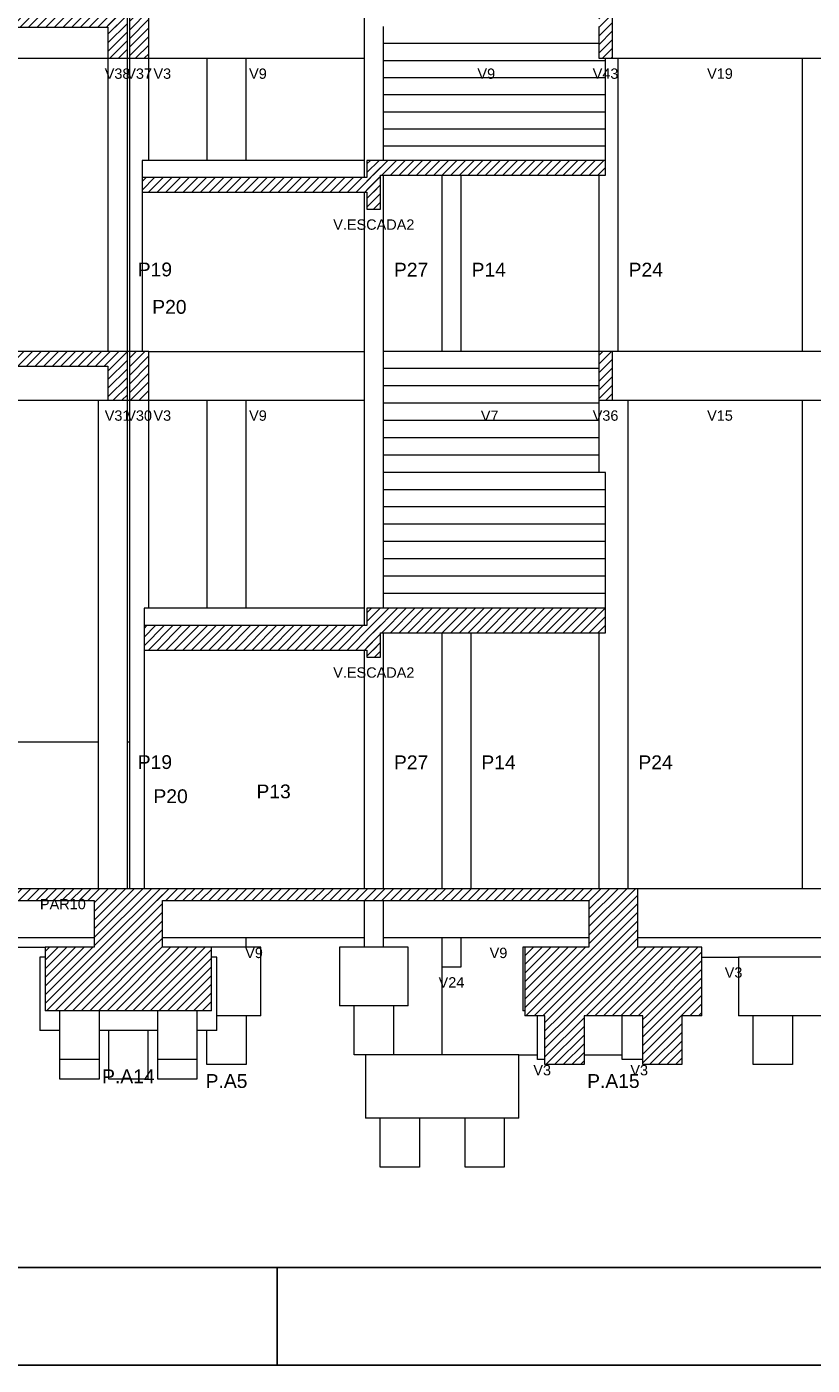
# Model space of a CAD drawing. Header units: millimetres. Extents: x 10 to 1250, y -62 to 528.
# Tile 199 of 256: x 103 to 111, y 330 to 344. Entities that reach past the tile are written whole.
import ezdxf

# ---------------------------------------------------------------- set-up
doc = ezdxf.new("R2010")
doc.units = ezdxf.units.MM
doc.header["$LTSCALE"] = 0.05
for name, color, linetype, lineweight in [('FO-Cotas', 5, 'Continuous', 5), ('FO-Níveis', 9, 'Continuous', 5), ('FO-Pilares pré-moldados', 3, 'Continuous', 20), ('FO-Seção das fundações', 9, 'Continuous', 5), ('FO-Títulos', 7, 'Continuous', 5)]:
    doc.layers.add(name, color=color, linetype=linetype, lineweight=lineweight)
doc.layers.add('FOLHA_PADRÃO', color=7, linetype='Continuous')
doc.styles.add('Arial', font='arial.ttf')
pattern_1 = [(45, (-96.81562, -34.92108), (-0.08838835, 0.08838835), [])]

# ---------------------------------------------------------------- blocks, each defined once
blk = doc.blocks.new('AAA')
at = {"layer": 'FO-Níveis', "linetype": 'Continuous'}
h = blk.add_hatch(dxfattribs=at)
h.set_pattern_fill('ANSI31', color=256, style=0)
h.set_pattern_definition(pattern_1)
h.paths.add_polyline_path([(-52.8839, 25.2221), (-39.9438, 25.2221), (-39.9438, 25.5821), (-52.8839, 25.5821), (-52.8839, 25.2221)])
h = blk.add_hatch(dxfattribs=at)
h.set_pattern_fill('ANSI31', color=256, style=0)
h.set_pattern_definition(pattern_1)
h.paths.add_polyline_path([(-40.3439, 24.5821), (-39.9439, 24.5821), (-39.9439, 25.5821), (-40.3439, 25.5821), (-40.3439, 24.5821)])
h = blk.add_hatch(dxfattribs=at)
h.set_pattern_fill('ANSI31', color=256, style=0)
h.set_pattern_definition(pattern_1)
h.paths.add_polyline_path([(-39.9039, 24.5821), (-39.5039, 24.5821), (-39.5039, 25.5821), (-39.9039, 25.5821), (-39.9039, 24.5821)])
h = blk.add_hatch(dxfattribs=at)
h.set_pattern_fill('ANSI31', color=256, style=0)
h.set_pattern_definition(pattern_1)
h.paths.add_polyline_path([(-30.3039, 24.5821), (-30.0239, 24.5821), (-30.0239, 25.5821), (-30.3039, 25.5821), (-30.3039, 24.5821)])
h = blk.add_hatch(dxfattribs=at)
h.set_pattern_fill('ANSI31', color=256, style=0)
h.set_pattern_definition(pattern_1)
h.paths.add_polyline_path([(-35.0439, 22.1921), (-30.1639, 22.1921), (-30.1639, 22.4921), (-35.0439, 22.4921), (-35.0439, 22.1921)])
h = blk.add_hatch(dxfattribs=at)
h.set_pattern_fill('ANSI31', color=256, style=0)
h.set_pattern_definition(pattern_1)
h.paths.add_polyline_path([(-35.0439, 21.4921), (-34.7639, 21.4921), (-34.7639, 22.4921), (-35.0439, 22.4921), (-35.0439, 21.4921)])
h = blk.add_hatch(dxfattribs=at)
h.set_pattern_fill('ANSI31', color=256, style=0)
h.set_pattern_definition(pattern_1)
h.paths.add_polyline_path([(-39.6439, 21.8421), (-34.7639, 21.8421), (-34.7639, 22.1421), (-39.6439, 22.1421), (-39.6439, 21.8421)])
h = blk.add_hatch(dxfattribs=at)
h.set_pattern_fill('ANSI31', color=256, style=0)
h.set_pattern_definition(pattern_1)
h.paths.add_polyline_path([(-52.8839, 18.2821), (-39.9439, 18.2821), (-39.9439, 18.5821), (-52.8839, 18.5821), (-52.8839, 18.2821)])
h = blk.add_hatch(dxfattribs=at)
h.set_pattern_fill('ANSI31', color=256, style=0)
h.set_pattern_definition(pattern_1)
h.paths.add_polyline_path([(-40.3439, 17.5821), (-39.9439, 17.5821), (-39.9439, 18.5821), (-40.3439, 18.5821), (-40.3439, 17.5821)])
h = blk.add_hatch(dxfattribs=at)
h.set_pattern_fill('ANSI31', color=256, style=0)
h.set_pattern_definition(pattern_1)
h.paths.add_polyline_path([(-39.9039, 17.5821), (-39.5039, 17.5821), (-39.5039, 18.5821), (-39.9039, 18.5821), (-39.9039, 17.5821)])
h = blk.add_hatch(dxfattribs=at)
h.set_pattern_fill('ANSI31', color=256, style=0)
h.set_pattern_definition(pattern_1)
h.paths.add_polyline_path([(-30.3039, 17.5821), (-30.0239, 17.5821), (-30.0239, 18.5821), (-30.3039, 18.5821), (-30.3039, 17.5821)])
h = blk.add_hatch(dxfattribs=at)
h.set_pattern_fill('ANSI31', color=256, style=0)
h.set_pattern_definition(pattern_1)
h.paths.add_polyline_path([(-35.0439, 12.8221), (-30.1639, 12.8221), (-30.1639, 13.3221), (-35.0439, 13.3221), (-35.0439, 12.8221)])
h = blk.add_hatch(dxfattribs=at)
h.set_pattern_fill('ANSI31', color=256, style=0)
h.set_pattern_definition(pattern_1)
h.paths.add_polyline_path([(-35.0439, 12.3221), (-34.7639, 12.3221), (-34.7639, 13.3221), (-35.0439, 13.3221), (-35.0439, 12.3221)])
h = blk.add_hatch(dxfattribs=at)
h.set_pattern_fill('ANSI31', color=256, style=0)
h.set_pattern_definition(pattern_1)
h.paths.add_polyline_path([(-39.6039, 12.4681), (-34.7639, 12.4681), (-34.7639, 12.9681), (-39.6039, 12.9681), (-39.6039, 12.4681)])
h = blk.add_hatch(dxfattribs=at)
h.set_pattern_fill('ANSI31', color=256, style=0)
h.set_pattern_definition(pattern_1)
h.paths.add_polyline_path([(-53.2839, 7.3421), (-39.2239, 7.3421), (-39.2239, 7.5821), (-53.2839, 7.5821), (-53.2839, 7.3421)])
h = blk.add_hatch(dxfattribs=at)
h.set_pattern_fill('ANSI31', color=256, style=0)
h.set_pattern_definition(pattern_1)
h.paths.add_polyline_path([(-40.6239, 7.3421), (-29.5039, 7.3421), (-29.5039, 7.5821), (-40.6239, 7.5821), (-40.6239, 7.3421)])
h = blk.add_hatch(dxfattribs=at)
h.set_pattern_fill('ANSI31', color=256, style=0)
h.set_pattern_definition(pattern_1)
h.paths.add_polyline_path([(-40.6239, 6.3821), (-39.2239, 6.3821), (-39.2239, 7.5821), (-40.6239, 7.5821), (-40.6239, 6.3821)])
h = blk.add_hatch(dxfattribs=at)
h.set_pattern_fill('ANSI31', color=256, style=0)
h.set_pattern_definition(pattern_1)
h.paths.add_polyline_path([(-30.5039, 6.3821), (-29.5039, 6.3821), (-29.5039, 7.5821), (-30.5039, 7.5821), (-30.5039, 6.3821)])
h = blk.add_hatch(dxfattribs=at)
h.set_pattern_fill('ANSI31', color=256, style=0)
h.set_pattern_definition(pattern_1)
h.paths.add_polyline_path([(-41.6239, 5.0821), (-38.2239, 5.0821), (-38.2239, 6.3821), (-41.6239, 6.3821), (-41.6239, 5.0821)])
h = blk.add_hatch(dxfattribs=at)
h.set_pattern_fill('ANSI31', color=256, style=0)
h.set_pattern_definition(pattern_1)
h.paths.add_polyline_path([(-31.8122, 4.9821), (-28.1956, 4.9821), (-28.1956, 6.3821), (-31.8122, 6.3821), (-31.8122, 4.9821)])
h = blk.add_hatch(dxfattribs=at)
h.set_pattern_fill('ANSI31', color=256, style=0)
h.set_pattern_definition(pattern_1)
h.paths.add_polyline_path([(-31.4039, 4.9821), (-30.6039, 4.9821), (-30.6039, 3.9821), (-31.4039, 3.9821), (-31.4039, 4.9821)])
h = blk.add_hatch(dxfattribs=at)
h.set_pattern_fill('ANSI31', color=256, style=0)
h.set_pattern_definition(pattern_1)
h.paths.add_polyline_path([(-29.4039, 4.9821), (-28.6039, 4.9821), (-28.6039, 3.9821), (-29.4039, 3.9821), (-29.4039, 4.9821)])
at = {"layer": 'FO-Cotas'}
for p, q in [((-35.1039, 25.5821), (-35.1039, 24.5821)), ((-34.7039, 24.8821), (-34.7039, 25.2321)), ((-33.5159, 24.8821), (-34.7039, 24.8821)), ((-34.7039, 24.5821), (-34.7039, 24.8821)), ((-33.2359, 24.8821), (-33.5159, 24.8821)), ((-33.1444, 24.8821), (-33.2359, 24.8821)), ((-33.1159, 24.8821), (-33.1444, 24.8821)), ((-30.3039, 24.8821), (-33.1159, 24.8821)), ((-44.4884, 24.5821), (-40.3439, 24.5821)), ((-40.3439, 24.5821), (-40.3439, 22.4921)), ((-39.9439, 24.5821), (-39.9039, 24.5821)), ((-39.9439, 22.4921), (-39.9439, 24.5821)), ((-39.9039, 24.5821), (-39.9039, 22.4921)), ((-39.5039, 22.4921), (-39.5039, 24.5821)), ((-39.5039, 24.5821), (-38.3159, 24.5821)), ((-38.3159, 24.5821), (-38.3159, 22.4921)), ((-38.3159, 24.5821), (-37.9444, 24.5821)), ((-37.9444, 24.5821), (-37.9159, 24.5821)), ((-37.9159, 24.5821), (-37.8875, 24.5821)), ((-37.8875, 24.5821), (-37.7959, 24.5821)), ((-37.7959, 24.5821), (-37.5159, 24.5821)), ((-37.5159, 22.4921), (-37.5159, 24.5821)), ((-37.5159, 24.5821), (-37.4759, 24.5821)), ((-37.4759, 24.5821), (-37.3359, 24.5821)), ((-37.3359, 24.5821), (-37.1959, 24.5821)), ((-37.1959, 24.5821), (-35.1039, 24.5821)), ((-35.1039, 24.5821), (-35.1039, 22.4921)), ((-34.7039, 24.5321), (-34.7039, 24.5821)), ((-33.5159, 24.5321), (-34.7039, 24.5321)), ((-34.7039, 24.1821), (-34.7039, 24.5321)), ((-33.1159, 24.5321), (-33.5159, 24.5321)), ((-30.3039, 24.5321), (-33.1159, 24.5321)), ((-30.1639, 24.5321), (-30.3039, 24.5321)), ((-30.1639, 24.5321), (-30.1639, 24.5821)), ((-30.1639, 24.1821), (-30.1639, 24.5321)), ((-30.0239, 24.5821), (-29.9039, 24.5821)), ((-29.9039, 22.4921), (-29.9039, 24.5821)), ((-29.9039, 24.5821), (-29.1359, 24.5821)), ((-29.1359, 24.5821), (-29.0244, 24.5821)), ((-29.0244, 24.5821), (-28.9959, 24.5821)), ((-28.9959, 24.5821), (-28.9675, 24.5821)), ((-28.9675, 24.5821), (-28.8559, 24.5821)), ((-28.8559, 24.5821), (-26.1439, 24.5821)), ((-26.1439, 24.5821), (-26.1439, 22.4921)), ((-26.1439, 24.5821), (-25.6239, 24.5821)), ((-33.5159, 24.1821), (-34.7039, 24.1821)), ((-34.7039, 23.8321), (-34.7039, 24.1821)), ((-33.1159, 24.1821), (-33.5159, 24.1821)), ((-30.3039, 24.1821), (-33.1159, 24.1821)), ((-30.1639, 24.1821), (-30.3039, 24.1821)), ((-30.1639, 23.8321), (-30.1639, 24.1821)), ((-33.5159, 23.8321), (-34.7039, 23.8321)), ((-34.7039, 23.4821), (-34.7039, 23.8321)), ((-33.1159, 23.8321), (-33.5159, 23.8321)), ((-30.3039, 23.8321), (-33.1159, 23.8321)), ((-30.1639, 23.8321), (-30.3039, 23.8321)), ((-30.1639, 23.4821), (-30.1639, 23.8321)), ((-33.5159, 23.4821), (-34.7039, 23.4821)), ((-34.7039, 23.1321), (-34.7039, 23.4821)), ((-33.1159, 23.4821), (-33.5159, 23.4821)), ((-30.3039, 23.4821), (-33.1159, 23.4821)), ((-30.1639, 23.4821), (-30.3039, 23.4821)), ((-30.1639, 23.1321), (-30.1639, 23.4821)), ((-33.5159, 23.1321), (-34.7039, 23.1321)), ((-34.7039, 22.7821), (-34.7039, 23.1321)), ((-33.1159, 23.1321), (-33.5159, 23.1321)), ((-30.3039, 23.1321), (-33.1159, 23.1321)), ((-30.1639, 23.1321), (-30.3039, 23.1321)), ((-30.1639, 22.7821), (-30.1639, 23.1321)), ((-33.5159, 22.7821), (-34.7039, 22.7821)), ((-34.7039, 22.4921), (-34.7039, 22.7821)), ((-33.1159, 22.7821), (-33.5159, 22.7821)), ((-30.3039, 22.7821), (-33.1159, 22.7821)), ((-30.1639, 22.7821), (-30.3039, 22.7821)), ((-30.1639, 22.4921), (-30.1639, 22.7821)), ((-40.3439, 22.4921), (-40.3439, 18.5821)), ((-39.9439, 18.5821), (-39.9439, 22.4921)), ((-39.9039, 22.4921), (-39.9039, 18.5821)), ((-39.6439, 22.4921), (-39.6439, 22.1421)), ((-39.5039, 22.4921), (-39.6439, 22.4921)), ((-38.3159, 22.4921), (-39.5039, 22.4921)), ((-37.9159, 22.4921), (-38.3159, 22.4921)), ((-37.5159, 22.4921), (-37.9159, 22.4921)), ((-35.1039, 22.4921), (-37.5159, 22.4921)), ((-35.1039, 22.4921), (-35.1039, 22.1421)), ((-29.9039, 18.5821), (-29.9039, 22.4921)), ((-26.1439, 22.4921), (-26.1439, 18.5821)), ((-34.7039, 18.5821), (-34.7039, 22.1921)), ((-33.5159, 22.1921), (-33.5159, 18.5821)), ((-33.1159, 18.5821), (-33.1159, 22.1921)), ((-30.3039, 22.1921), (-30.3039, 18.5821)), ((-39.6439, 21.8421), (-39.6439, 18.5821)), ((-35.1039, 21.8421), (-35.1039, 18.5821)), ((-39.9039, 18.5821), (-39.9439, 18.5821)), ((-39.5039, 18.5821), (-38.3159, 18.5821)), ((-38.3159, 18.5821), (-37.9444, 18.5821)), ((-37.9444, 18.5821), (-37.9159, 18.5821)), ((-37.9159, 18.5821), (-37.8875, 18.5821)), ((-37.8875, 18.5821), (-37.7959, 18.5821)), ((-37.7959, 18.5821), (-37.5159, 18.5821)), ((-37.5159, 18.5821), (-37.4359, 18.5821)), ((-37.4359, 18.5821), (-37.2959, 18.5821)), ((-37.2959, 18.5821), (-37.1559, 18.5821)), ((-37.1559, 18.5821), (-35.1039, 18.5821)), ((-35.1039, 18.5821), (-35.1039, 17.7421)), ((-33.5159, 18.5821), (-34.7039, 18.5821)), ((-34.7039, 18.2281), (-34.7039, 18.5821)), ((-33.2359, 18.5821), (-33.5159, 18.5821)), ((-33.1444, 18.5821), (-33.2359, 18.5821)), ((-33.1159, 18.5821), (-33.1444, 18.5821)), ((-32.9159, 18.5821), (-33.1159, 18.5821)), ((-30.3039, 18.5821), (-32.9159, 18.5821)), ((-29.9039, 18.5821), (-30.0239, 18.5821)), ((-29.7039, 18.5821), (-29.9039, 18.5821)), ((-29.1359, 18.5821), (-29.7039, 18.5821)), ((-29.0244, 18.5821), (-29.1359, 18.5821)), ((-28.9959, 18.5821), (-29.0244, 18.5821)), ((-28.9675, 18.5821), (-28.9959, 18.5821)), ((-28.8559, 18.5821), (-28.9675, 18.5821)), ((-26.1439, 18.5821), (-28.8559, 18.5821)), ((-25.6239, 18.5821), (-26.1439, 18.5821)), ((-33.5159, 18.2281), (-34.7039, 18.2281)), ((-34.7039, 17.8741), (-34.7039, 18.2281)), ((-33.2359, 18.2281), (-33.5159, 18.2281)), ((-33.1444, 18.2281), (-33.2359, 18.2281)), ((-33.1159, 18.2281), (-33.1444, 18.2281)), ((-32.9159, 18.2281), (-33.1159, 18.2281)), ((-30.3039, 18.2281), (-32.9159, 18.2281)), ((-33.5159, 17.8741), (-34.7039, 17.8741)), ((-34.7039, 17.7421), (-34.7039, 17.8741)), ((-33.2359, 17.8741), (-33.5159, 17.8741)), ((-33.1444, 17.8741), (-33.2359, 17.8741)), ((-33.1159, 17.8741), (-33.1444, 17.8741)), ((-32.9159, 17.8741), (-33.1159, 17.8741)), ((-30.3039, 17.8741), (-32.9159, 17.8741)), ((-44.4884, 17.5821), (-40.5439, 17.5821)), ((-40.5439, 17.5821), (-40.5439, 16.8021)), ((-40.5439, 17.5821), (-40.3439, 17.5821)), ((-39.9439, 17.5821), (-39.9039, 17.5821)), ((-39.9439, 16.8021), (-39.9439, 17.5821)), ((-39.9039, 17.5821), (-39.9039, 16.8021)), ((-39.5039, 16.8021), (-39.5039, 17.5821)), ((-39.5039, 17.5821), (-38.3159, 17.5821)), ((-38.3159, 17.5821), (-38.3159, 16.8021)), ((-38.3159, 17.5821), (-37.9444, 17.5821)), ((-37.9444, 17.5821), (-37.9159, 17.5821)), ((-37.9159, 17.5821), (-37.8875, 17.5821)), ((-37.8875, 17.5821), (-37.7959, 17.5821)), ((-37.7959, 17.5821), (-37.5159, 17.5821)), ((-37.5159, 16.8021), (-37.5159, 17.5821)), ((-37.5159, 17.5821), (-37.4359, 17.5821)), ((-37.4359, 17.5821), (-37.2959, 17.5821)), ((-37.2959, 17.5821), (-37.1559, 17.5821)), ((-37.1559, 17.5821), (-35.1039, 17.5821)), ((-35.1039, 17.7421), (-35.1039, 17.5821)), ((-35.1039, 17.5821), (-35.1039, 16.8021)), ((-34.7039, 17.5821), (-34.7039, 17.7421)), ((-34.7039, 17.5201), (-34.7039, 17.5821)), ((-30.3039, 17.5821), (-30.3039, 17.5201)), ((-30.0239, 17.5821), (-29.7039, 17.5821)), ((-29.7039, 16.8021), (-29.7039, 17.5821)), ((-29.7039, 17.5821), (-29.1359, 17.5821)), ((-29.1359, 17.5821), (-29.0244, 17.5821)), ((-29.0244, 17.5821), (-28.9959, 17.5821)), ((-28.9959, 17.5821), (-28.9675, 17.5821)), ((-28.9675, 17.5821), (-28.8559, 17.5821)), ((-28.8559, 17.5821), (-26.1439, 17.5821)), ((-26.1439, 17.5821), (-26.1439, 16.8021)), ((-26.1439, 17.5821), (-25.6239, 17.5821)), ((-33.5159, 17.5201), (-34.7039, 17.5201)), ((-34.7039, 17.1661), (-34.7039, 17.5201)), ((-33.1159, 17.5201), (-33.5159, 17.5201)), ((-32.9159, 17.5201), (-33.1159, 17.5201)), ((-30.3039, 17.5201), (-32.9159, 17.5201)), ((-30.3039, 17.5201), (-30.3039, 17.1661)), ((-33.5159, 17.1661), (-34.7039, 17.1661)), ((-34.7039, 16.8121), (-34.7039, 17.1661)), ((-33.1159, 17.1661), (-33.5159, 17.1661)), ((-32.9159, 17.1661), (-33.1159, 17.1661)), ((-30.3039, 17.1661), (-32.9159, 17.1661)), ((-30.3039, 17.1661), (-30.3039, 16.8121)), ((-40.5439, 16.8021), (-40.5439, 15.8821)), ((-39.9439, 15.8821), (-39.9439, 16.8021)), ((-39.9039, 16.8021), (-39.9039, 15.8821)), ((-39.5039, 15.8821), (-39.5039, 16.8021)), ((-38.3159, 16.8021), (-38.3159, 15.8821)), ((-37.5159, 15.8821), (-37.5159, 16.8021)), ((-35.1039, 16.8021), (-35.1039, 15.8821)), ((-33.5159, 16.8121), (-34.7039, 16.8121)), ((-34.7039, 16.8021), (-34.7039, 16.8121)), ((-34.7039, 16.4581), (-34.7039, 16.8021)), ((-33.1159, 16.8121), (-33.5159, 16.8121)), ((-32.9159, 16.8121), (-33.1159, 16.8121)), ((-30.3039, 16.8121), (-32.9159, 16.8121)), ((-30.3039, 16.8121), (-30.3039, 16.8021)), ((-30.3039, 16.8021), (-30.3039, 16.4581)), ((-29.7039, 15.8821), (-29.7039, 16.8021)), ((-26.1439, 16.8021), (-26.1439, 15.8821)), ((-33.5159, 16.4581), (-34.7039, 16.4581)), ((-34.7039, 16.1041), (-34.7039, 16.4581)), ((-33.1159, 16.4581), (-33.5159, 16.4581)), ((-32.9159, 16.4581), (-33.1159, 16.4581)), ((-30.3039, 16.4581), (-32.9159, 16.4581)), ((-30.3039, 16.4581), (-30.3039, 16.1041)), ((-33.5159, 16.1041), (-34.7039, 16.1041)), ((-34.7039, 15.8821), (-34.7039, 16.1041)), ((-33.1159, 16.1041), (-33.5159, 16.1041)), ((-32.9159, 16.1041), (-33.1159, 16.1041)), ((-30.3039, 16.1041), (-32.9159, 16.1041)), ((-30.1639, 16.1041), (-30.3039, 16.1041)), ((-30.1639, 15.8821), (-30.1639, 16.1041)), ((-40.5439, 15.8821), (-40.5439, 13.3221)), ((-39.9439, 13.3221), (-39.9439, 15.8821)), ((-39.9039, 15.8821), (-39.9039, 13.3221)), ((-39.5039, 13.3221), (-39.5039, 15.8821)), ((-38.3159, 15.8821), (-38.3159, 13.3221)), ((-37.5159, 13.3221), (-37.5159, 15.8821)), ((-35.1039, 15.8821), (-35.1039, 13.3221)), ((-34.7039, 15.7501), (-34.7039, 15.8821)), ((-33.5159, 15.7501), (-34.7039, 15.7501)), ((-34.7039, 15.3961), (-34.7039, 15.7501)), ((-33.1159, 15.7501), (-33.5159, 15.7501)), ((-32.9159, 15.7501), (-33.1159, 15.7501)), ((-30.3039, 15.7501), (-32.9159, 15.7501)), ((-30.1639, 15.7501), (-30.3039, 15.7501)), ((-30.1639, 15.7501), (-30.1639, 15.8821)), ((-30.1639, 15.3961), (-30.1639, 15.7501)), ((-29.7039, 13.3221), (-29.7039, 15.8821)), ((-26.1439, 15.8821), (-26.1439, 13.3221)), ((-33.5159, 15.3961), (-34.7039, 15.3961)), ((-34.7039, 15.0421), (-34.7039, 15.3961)), ((-33.1159, 15.3961), (-33.5159, 15.3961)), ((-32.9159, 15.3961), (-33.1159, 15.3961)), ((-30.3039, 15.3961), (-32.9159, 15.3961)), ((-30.1639, 15.3961), (-30.3039, 15.3961)), ((-30.1639, 15.0421), (-30.1639, 15.3961)), ((-33.5159, 15.0421), (-34.7039, 15.0421)), ((-34.7039, 14.6881), (-34.7039, 15.0421)), ((-33.1159, 15.0421), (-33.5159, 15.0421)), ((-32.9159, 15.0421), (-33.1159, 15.0421)), ((-30.3039, 15.0421), (-32.9159, 15.0421)), ((-30.1639, 15.0421), (-30.3039, 15.0421)), ((-30.1639, 14.6881), (-30.1639, 15.0421)), ((-33.5159, 14.6881), (-34.7039, 14.6881)), ((-34.7039, 14.3341), (-34.7039, 14.6881)), ((-33.1159, 14.6881), (-33.5159, 14.6881)), ((-32.9159, 14.6881), (-33.1159, 14.6881)), ((-30.3039, 14.6881), (-32.9159, 14.6881)), ((-30.1639, 14.6881), (-30.3039, 14.6881)), ((-30.1639, 14.3341), (-30.1639, 14.6881)), ((-33.5159, 14.3341), (-34.7039, 14.3341)), ((-34.7039, 13.9801), (-34.7039, 14.3341)), ((-33.1159, 14.3341), (-33.5159, 14.3341)), ((-32.9159, 14.3341), (-33.1159, 14.3341)), ((-30.3039, 14.3341), (-32.9159, 14.3341)), ((-30.1639, 14.3341), (-30.3039, 14.3341)), ((-30.1639, 13.9801), (-30.1639, 14.3341)), ((-33.5159, 13.9801), (-34.7039, 13.9801)), ((-34.7039, 13.6261), (-34.7039, 13.9801)), ((-33.1159, 13.9801), (-33.5159, 13.9801)), ((-32.9159, 13.9801), (-33.1159, 13.9801)), ((-30.3039, 13.9801), (-32.9159, 13.9801)), ((-30.1639, 13.9801), (-30.3039, 13.9801)), ((-30.1639, 13.6261), (-30.1639, 13.9801)), ((-33.5159, 13.6261), (-34.7039, 13.6261)), ((-34.7039, 13.3221), (-34.7039, 13.6261)), ((-33.1159, 13.6261), (-33.5159, 13.6261)), ((-32.9159, 13.6261), (-33.1159, 13.6261)), ((-30.3039, 13.6261), (-32.9159, 13.6261)), ((-30.1639, 13.6261), (-30.3039, 13.6261)), ((-30.1639, 13.3221), (-30.1639, 13.6261)), ((-40.5439, 13.3221), (-40.5439, 10.5821)), ((-39.9439, 10.5821), (-39.9439, 13.3221)), ((-39.9039, 13.3221), (-39.9039, 10.5821)), ((-39.6039, 13.3221), (-39.6039, 12.9681)), ((-39.5039, 13.3221), (-39.6039, 13.3221)), ((-38.3159, 13.3221), (-39.5039, 13.3221)), ((-37.9159, 13.3221), (-38.3159, 13.3221)), ((-37.5159, 13.3221), (-37.9159, 13.3221)), ((-35.1039, 13.3221), (-37.5159, 13.3221)), ((-35.1039, 13.3221), (-35.1039, 12.9681)), ((-29.7039, 7.5821), (-29.7039, 13.3221)), ((-26.1439, 13.3221), (-26.1439, 7.5821)), ((-34.7039, 7.5821), (-34.7039, 12.8221)), ((-33.5159, 12.8221), (-33.5159, 7.5821)), ((-32.9159, 7.5821), (-32.9159, 12.8221)), ((-30.3039, 12.8221), (-30.3039, 7.5821)), ((-39.6039, 12.4681), (-39.6039, 10.5821)), ((-35.1039, 12.4681), (-35.1039, 7.5821)), ((-40.5439, 10.5821), (-44.4884, 10.5821)), ((-40.5439, 10.5821), (-40.5439, 9.5821)), ((-39.9439, 9.5821), (-39.9439, 10.5821)), ((-39.9039, 10.5821), (-39.9439, 10.5821)), ((-39.9039, 10.5821), (-39.9039, 9.5821)), ((-39.6039, 10.5821), (-39.6039, 9.5821)), ((-40.5439, 9.5821), (-40.5439, 7.5821)), ((-39.9439, 7.5821), (-39.9439, 9.5821)), ((-39.9039, 9.5821), (-39.9039, 7.5821)), ((-39.6039, 9.5821), (-39.6039, 7.5821)), ((-29.1479, 7.5821), (-29.5039, 7.5821)), ((-28.9888, 7.5821), (-29.1479, 7.5821)), ((-28.988, 7.5821), (-28.9888, 7.5821)), ((-28.9479, 7.5821), (-28.988, 7.5821)), ((-28.9078, 7.5821), (-28.9479, 7.5821)), ((-28.7479, 7.5821), (-28.9078, 7.5821)), ((-26.1439, 7.5821), (-28.7479, 7.5821)), ((-25.3439, 7.5821), (-26.1439, 7.5821)), ((-35.1039, 7.3421), (-35.1039, 6.5821)), ((-34.7039, 6.5821), (-34.7039, 7.3421)), ((-44.2859, 6.5821), (-40.6239, 6.5821)), ((-39.2239, 6.5821), (-38.3159, 6.5821)), ((-38.3159, 6.5821), (-37.9566, 6.5821)), ((-37.9566, 6.5821), (-37.9159, 6.5821)), ((-37.9159, 6.5821), (-37.8752, 6.5821)), ((-37.8752, 6.5821), (-37.5159, 6.5821)), ((-37.5159, 6.3821), (-37.5159, 6.5821)), ((-37.5159, 6.5821), (-37.4759, 6.5821)), ((-37.4759, 6.5821), (-37.3171, 6.5821)), ((-37.3171, 6.5821), (-37.2759, 6.5821)), ((-37.2759, 6.5821), (-37.0759, 6.5821)), ((-37.0759, 6.5821), (-35.1039, 6.5821)), ((-35.1039, 6.5821), (-35.1039, 6.3821)), ((-34.7039, 6.5821), (-33.5571, 6.5821)), ((-34.7039, 6.3821), (-34.7039, 6.5821)), ((-33.5571, 6.5821), (-33.5159, 6.5821)), ((-33.5159, 6.5821), (-33.5159, 5.9821)), ((-33.5159, 6.5821), (-33.4747, 6.5821)), ((-33.4747, 6.5821), (-33.3159, 6.5821)), ((-33.3159, 6.5821), (-33.156, 6.5821)), ((-33.156, 6.5821), (-33.1159, 6.5821)), ((-33.1159, 5.9821), (-33.1159, 6.5821)), ((-33.1159, 6.5821), (-32.9159, 6.5821)), ((-32.9159, 6.5821), (-30.5039, 6.5821)), ((-29.5039, 6.5821), (-29.1479, 6.5821)), ((-29.1479, 6.5821), (-28.9888, 6.5821)), ((-28.9888, 6.5821), (-28.988, 6.5821)), ((-28.988, 6.5821), (-28.9479, 6.5821)), ((-28.9479, 6.5821), (-28.9078, 6.5821)), ((-28.9078, 6.5821), (-28.7479, 6.5821)), ((-28.7479, 6.5821), (-26.1439, 6.5821)), ((-26.1439, 6.5821), (-25.3439, 6.5821)), ((-43.0776, 6.3821), (-41.6239, 6.3821)), ((-37.9159, 6.3821), (-38.2239, 6.3821)), ((-37.5159, 6.3821), (-37.9159, 6.3821)), ((-37.2159, 6.3821), (-37.5159, 6.3821)), ((-37.2159, 4.9821), (-37.2159, 6.3821)), ((-35.6039, 6.3821), (-35.6039, 5.1821)), ((-35.1039, 6.3821), (-35.6039, 6.3821)), ((-34.7039, 6.3821), (-35.1039, 6.3821)), ((-34.2039, 6.3821), (-34.7039, 6.3821)), ((-34.2039, 5.1821), (-34.2039, 6.3821)), ((-31.8586, 6.3821), (-31.8586, 5.0821)), ((-31.8122, 6.3821), (-31.8586, 6.3821)), ((-41.7322, 6.1821), (-41.7322, 4.6821)), ((-41.6239, 6.1821), (-41.7322, 6.1821)), ((-38.1156, 6.1821), (-38.2239, 6.1821)), ((-38.1156, 4.9821), (-38.1156, 6.1821)), ((-28.1956, 6.1821), (-27.4439, 6.1821)), ((-27.4439, 6.1821), (-27.4439, 4.9821)), ((-26.1439, 6.1821), (-27.4439, 6.1821)), ((-25.3439, 6.1821), (-26.1439, 6.1821)), ((-33.5159, 5.9821), (-33.5159, 4.1821)), ((-33.5159, 5.9821), (-33.156, 5.9821)), ((-33.156, 5.9821), (-33.1159, 5.9821)), ((-41.3239, 4.6821), (-41.3239, 5.0821)), ((-40.5239, 5.0821), (-40.5239, 4.6821)), ((-39.3239, 4.6821), (-39.3239, 5.0821)), ((-38.5239, 5.0821), (-38.5239, 4.9821)), ((-38.5239, 4.9821), (-38.5239, 4.6821)), ((-37.5159, 4.9821), (-38.1156, 4.9821)), ((-38.1156, 4.6821), (-38.1156, 4.9821)), ((-37.5159, 4.9821), (-37.5159, 3.9821)), ((-37.2159, 4.9821), (-37.5159, 4.9821)), ((-35.3039, 5.1821), (-35.6039, 5.1821)), ((-35.3039, 4.1821), (-35.3039, 5.1821)), ((-34.5039, 5.1821), (-35.3039, 5.1821)), ((-34.5039, 5.1821), (-34.5039, 4.1821)), ((-34.2039, 5.1821), (-34.5039, 5.1821)), ((-31.8122, 5.0821), (-31.8586, 5.0821)), ((-31.5586, 4.1821), (-31.5586, 4.9821)), ((-29.8266, 4.1821), (-29.8266, 4.9821)), ((-27.1439, 4.9821), (-27.4439, 4.9821)), ((-27.1439, 3.9821), (-27.1439, 4.9821)), ((-26.3439, 4.9821), (-27.1439, 4.9821)), ((-26.3439, 4.9821), (-26.3439, 3.9821)), ((-25.1439, 4.9821), (-26.3439, 4.9821)), ((-41.3239, 4.6821), (-41.7322, 4.6821)), ((-41.3239, 4.0821), (-41.3239, 4.6821)), ((-40.3239, 4.6821), (-40.5239, 4.6821)), ((-40.5239, 4.6821), (-40.5239, 4.0821)), ((-40.3239, 3.6821), (-40.3239, 4.6821)), ((-39.5239, 4.6821), (-40.3239, 4.6821)), ((-39.5239, 4.6821), (-39.5239, 3.6821)), ((-39.3239, 4.6821), (-39.5239, 4.6821)), ((-39.3239, 4.0821), (-39.3239, 4.6821)), ((-38.3159, 4.6821), (-38.5239, 4.6821)), ((-38.5239, 4.6821), (-38.5239, 4.0821)), ((-38.3159, 3.9821), (-38.3159, 4.6821)), ((-38.1156, 4.6821), (-38.3159, 4.6821)), ((-35.0706, 4.1821), (-35.3039, 4.1821)), ((-35.0706, 4.1821), (-35.0706, 2.8821)), ((-34.5039, 4.1821), (-35.0706, 4.1821)), ((-33.5159, 4.1821), (-34.5039, 4.1821)), ((-33.156, 4.1821), (-33.5159, 4.1821)), ((-33.1159, 4.1821), (-33.156, 4.1821)), ((-32.9159, 4.1821), (-33.1159, 4.1821)), ((-31.9386, 4.1821), (-32.9159, 4.1821)), ((-31.9386, 4.1821), (-31.5586, 4.1821)), ((-31.9386, 2.8821), (-31.9386, 4.1821)), ((-31.5586, 4.0821), (-31.5586, 4.1821)), ((-30.6039, 4.1821), (-30.0039, 4.1821)), ((-30.0039, 4.1821), (-29.8266, 4.1821)), ((-29.8266, 4.0821), (-29.8266, 4.1821)), ((-41.3239, 3.6821), (-41.3239, 4.0821)), ((-40.5239, 4.0821), (-41.3239, 4.0821)), ((-40.5239, 4.0821), (-40.5239, 3.6821)), ((-39.3239, 3.6821), (-39.3239, 4.0821)), ((-38.5239, 4.0821), (-39.3239, 4.0821)), ((-38.5239, 4.0821), (-38.5239, 3.6821)), ((-37.5159, 3.9821), (-38.3159, 3.9821)), ((-31.4039, 4.0821), (-31.5586, 4.0821)), ((-29.4039, 4.0821), (-29.8266, 4.0821)), ((-26.3439, 3.9821), (-27.1439, 3.9821)), ((-40.5239, 3.6821), (-41.3239, 3.6821)), ((-39.5239, 3.6821), (-40.3239, 3.6821)), ((-38.5239, 3.6821), (-39.3239, 3.6821)), ((-34.7706, 2.8821), (-35.0706, 2.8821)), ((-34.7706, 1.8821), (-34.7706, 2.8821)), ((-33.9706, 2.8821), (-34.7706, 2.8821)), ((-33.9706, 2.8821), (-33.9706, 1.8821)), ((-33.0386, 2.8821), (-33.9706, 2.8821)), ((-33.0386, 1.8821), (-33.0386, 2.8821)), ((-32.2386, 2.8821), (-33.0386, 2.8821)), ((-32.2386, 2.8821), (-32.2386, 1.8821)), ((-31.9386, 2.8821), (-32.2386, 2.8821)), ((-33.9706, 1.8821), (-34.7706, 1.8821)), ((-32.2386, 1.8821), (-33.0386, 1.8821))]:
    blk.add_line(p, q, dxfattribs=at)
at = {"layer": 'FO-Títulos'}
for p, q in [((-39.9438, 25.2221), (-39.9438, 25.5821)), ((-39.9039, 25.5821), (-39.9039, 24.5821)), ((-39.5039, 24.5821), (-39.5039, 25.5821)), ((-30.0239, 24.5821), (-30.0239, 25.5821)), ((-44.4884, 25.2221), (-40.3439, 25.2221)), ((-40.3439, 25.2221), (-40.3439, 24.5821)), ((-39.9439, 24.5821), (-39.9439, 25.2221)), ((-30.3039, 25.2321), (-30.3039, 24.8821)), ((-30.3039, 24.8821), (-30.3039, 24.5821)), ((-40.3439, 24.5821), (-40.3437, 24.5821)), ((-40.3437, 24.5821), (-40.1439, 24.5821)), ((-40.1439, 24.5821), (-40.1437, 24.5821)), ((-40.1437, 24.5821), (-39.9439, 24.5821)), ((-39.9039, 24.5821), (-39.7039, 24.5821)), ((-39.7039, 24.5821), (-39.6439, 24.5821)), ((-39.6439, 24.5821), (-39.5039, 24.5821)), ((-30.3039, 24.5821), (-30.1639, 24.5821)), ((-30.1639, 24.5821), (-30.0239, 24.5821)), ((-35.0439, 22.4921), (-35.0439, 22.1921)), ((-34.9039, 22.4921), (-35.0439, 22.4921)), ((-34.7639, 22.4921), (-34.9039, 22.4921)), ((-34.7039, 22.4921), (-34.7639, 22.4921)), ((-33.5159, 22.4921), (-34.7039, 22.4921)), ((-33.1159, 22.4921), (-33.5159, 22.4921)), ((-30.3039, 22.4921), (-33.1159, 22.4921)), ((-30.1639, 22.4921), (-30.3039, 22.4921)), ((-30.1639, 22.4321), (-30.1639, 22.4921)), ((-30.1639, 22.1921), (-30.1639, 22.4321)), ((-39.6439, 22.1421), (-39.6439, 21.8421)), ((-39.5039, 22.1421), (-39.6439, 22.1421)), ((-38.3159, 22.1421), (-39.5039, 22.1421)), ((-37.9159, 22.1421), (-38.3159, 22.1421)), ((-37.5159, 22.1421), (-37.9159, 22.1421)), ((-35.1039, 22.1421), (-37.5159, 22.1421)), ((-35.0439, 22.1421), (-35.1039, 22.1421)), ((-35.0439, 22.1921), (-35.0439, 22.1421)), ((-34.7639, 22.1421), (-34.7639, 22.1921)), ((-34.7639, 22.1921), (-34.7039, 22.1921)), ((-34.7639, 21.8421), (-34.7639, 22.1421)), ((-34.7039, 22.1921), (-33.5159, 22.1921)), ((-33.5159, 22.1921), (-33.1159, 22.1921)), ((-33.1159, 22.1921), (-30.3039, 22.1921)), ((-30.3039, 22.1921), (-30.1639, 22.1921)), ((-39.6439, 21.8421), (-39.5039, 21.8421)), ((-39.5039, 21.8421), (-38.3159, 21.8421)), ((-38.3159, 21.8421), (-37.9159, 21.8421)), ((-37.9159, 21.8421), (-37.5159, 21.8421)), ((-37.5159, 21.8421), (-35.1039, 21.8421)), ((-35.1039, 21.8421), (-35.0439, 21.8421)), ((-35.0439, 21.8421), (-35.0439, 21.4921)), ((-34.7639, 21.4921), (-34.7639, 21.8421)), ((-35.0439, 21.4921), (-34.9039, 21.4921)), ((-34.9039, 21.4921), (-34.7639, 21.4921)), ((-40.5439, 18.5821), (-44.4884, 18.5821)), ((-40.3439, 18.5821), (-40.5439, 18.5821)), ((-40.1439, 18.5821), (-40.3439, 18.5821)), ((-39.9439, 18.5821), (-40.1439, 18.5821)), ((-39.9439, 18.2821), (-39.9439, 18.5821)), ((-39.9039, 18.5821), (-39.9039, 17.7421)), ((-39.7039, 18.5821), (-39.9039, 18.5821)), ((-39.6439, 18.5821), (-39.7039, 18.5821)), ((-39.5039, 18.5821), (-39.6439, 18.5821)), ((-39.5039, 17.7421), (-39.5039, 18.5821)), ((-30.3039, 18.5821), (-30.3039, 18.2281)), ((-30.1639, 18.5821), (-30.3039, 18.5821)), ((-30.0239, 18.5821), (-30.1639, 18.5821)), ((-30.0239, 17.7421), (-30.0239, 18.5821)), ((-44.4884, 18.2821), (-40.5439, 18.2821)), ((-40.5439, 18.2821), (-40.3439, 18.2821)), ((-40.3439, 18.2821), (-40.3439, 17.7421)), ((-39.9439, 17.7421), (-39.9439, 18.2821)), ((-30.3039, 18.2281), (-30.3039, 17.8741)), ((-30.3039, 17.8741), (-30.3039, 17.7421)), ((-40.3439, 17.7421), (-40.3439, 17.5821)), ((-40.3439, 17.5821), (-40.1439, 17.5821)), ((-40.1439, 17.5821), (-39.9439, 17.5821)), ((-39.9439, 17.5821), (-39.9439, 17.7421)), ((-39.9039, 17.7421), (-39.9039, 17.5821)), ((-39.9039, 17.5821), (-39.7039, 17.5821)), ((-39.7039, 17.5821), (-39.6439, 17.5821)), ((-39.6439, 17.5821), (-39.5039, 17.5821)), ((-39.5039, 17.5821), (-39.5039, 17.7421)), ((-30.3039, 17.7421), (-30.3039, 17.5821)), ((-30.3039, 17.5821), (-30.1639, 17.5821)), ((-30.1639, 17.5821), (-30.0239, 17.5821)), ((-30.0239, 17.5821), (-30.0239, 17.7421)), ((-35.0439, 13.3221), (-35.0439, 12.9681)), ((-34.9039, 13.3221), (-35.0439, 13.3221)), ((-34.7639, 13.3221), (-34.9039, 13.3221)), ((-34.7039, 13.3221), (-34.7639, 13.3221)), ((-33.5159, 13.3221), (-34.7039, 13.3221)), ((-33.1159, 13.3221), (-33.5159, 13.3221)), ((-32.9159, 13.3221), (-33.1159, 13.3221)), ((-30.3039, 13.3221), (-32.9159, 13.3221)), ((-30.1639, 13.3221), (-30.3039, 13.3221)), ((-30.1639, 13.2721), (-30.1639, 13.3221)), ((-30.1639, 12.8221), (-30.1639, 13.2721)), ((-39.6039, 12.9681), (-39.6039, 12.4681)), ((-39.5039, 12.9681), (-39.6039, 12.9681)), ((-38.3159, 12.9681), (-39.5039, 12.9681)), ((-37.9159, 12.9681), (-38.3159, 12.9681)), ((-37.5159, 12.9681), (-37.9159, 12.9681)), ((-35.1039, 12.9681), (-37.5159, 12.9681)), ((-35.0439, 12.9681), (-35.1039, 12.9681)), ((-34.7639, 12.4681), (-34.7639, 12.8221)), ((-34.7639, 12.8221), (-34.7039, 12.8221)), ((-34.7039, 12.8221), (-33.5159, 12.8221)), ((-33.5159, 12.8221), (-33.1159, 12.8221)), ((-33.1159, 12.8221), (-32.9159, 12.8221)), ((-32.9159, 12.8221), (-30.3039, 12.8221)), ((-30.3039, 12.8221), (-30.1639, 12.8221)), ((-39.6039, 12.4681), (-39.5039, 12.4681)), ((-39.5039, 12.4681), (-38.3159, 12.4681)), ((-38.3159, 12.4681), (-37.9159, 12.4681)), ((-37.9159, 12.4681), (-37.5159, 12.4681)), ((-37.5159, 12.4681), (-35.1039, 12.4681)), ((-35.1039, 12.4681), (-35.0439, 12.4681)), ((-35.0439, 12.4681), (-35.0439, 12.3221)), ((-34.7639, 12.3221), (-34.7639, 12.4681)), ((-35.0439, 12.3221), (-34.9039, 12.3221)), ((-34.9039, 12.3221), (-34.7639, 12.3221)), ((-40.6239, 7.5821), (-44.2859, 7.5821)), ((-40.5439, 7.5821), (-40.6239, 7.5821)), ((-40.2439, 7.5821), (-40.5439, 7.5821)), ((-39.9439, 7.5821), (-40.2439, 7.5821)), ((-39.9039, 7.5821), (-39.9439, 7.5821)), ((-39.6039, 7.5821), (-39.9039, 7.5821)), ((-39.5039, 7.5821), (-39.6039, 7.5821)), ((-39.3039, 7.5821), (-39.5039, 7.5821)), ((-39.2239, 7.5821), (-39.3039, 7.5821)), ((-38.3159, 7.5821), (-39.2239, 7.5821)), ((-37.9566, 7.5821), (-38.3159, 7.5821)), ((-37.9159, 7.5821), (-37.9566, 7.5821)), ((-37.8752, 7.5821), (-37.9159, 7.5821)), ((-37.5159, 7.5821), (-37.8752, 7.5821)), ((-37.4759, 7.5821), (-37.5159, 7.5821)), ((-37.3171, 7.5821), (-37.4759, 7.5821)), ((-37.2759, 7.5821), (-37.3171, 7.5821)), ((-37.0759, 7.5821), (-37.2759, 7.5821)), ((-35.1039, 7.5821), (-37.0759, 7.5821)), ((-35.0439, 7.5821), (-35.1039, 7.5821)), ((-34.9039, 7.5821), (-35.0439, 7.5821)), ((-34.7639, 7.5821), (-34.9039, 7.5821)), ((-34.7039, 7.5821), (-34.7639, 7.5821)), ((-33.5571, 7.5821), (-34.7039, 7.5821)), ((-33.5159, 7.5821), (-33.5571, 7.5821)), ((-33.4747, 7.5821), (-33.5159, 7.5821)), ((-33.3159, 7.5821), (-33.4747, 7.5821)), ((-33.156, 7.5821), (-33.3159, 7.5821)), ((-33.1159, 7.5821), (-33.156, 7.5821)), ((-32.9159, 7.5821), (-33.1159, 7.5821)), ((-30.5039, 7.5821), (-32.9159, 7.5821)), ((-30.4039, 7.5821), (-30.5039, 7.5821)), ((-30.3039, 7.5821), (-30.4039, 7.5821)), ((-30.2039, 7.5821), (-30.3039, 7.5821)), ((-30.0039, 7.5821), (-30.2039, 7.5821)), ((-29.8039, 7.5821), (-30.0039, 7.5821)), ((-29.7039, 7.5821), (-29.8039, 7.5821)), ((-29.6039, 7.5821), (-29.7039, 7.5821)), ((-29.5039, 7.5821), (-29.6039, 7.5821)), ((-29.5039, 7.3421), (-29.5039, 7.5821)), ((-44.2859, 7.3421), (-40.6239, 7.3421)), ((-40.6239, 7.3421), (-40.6239, 6.5821)), ((-39.2239, 6.5821), (-39.2239, 7.3421)), ((-39.2239, 7.3421), (-38.3159, 7.3421)), ((-38.3159, 7.3421), (-37.9566, 7.3421)), ((-37.9566, 7.3421), (-37.9159, 7.3421)), ((-37.9159, 7.3421), (-37.8752, 7.3421)), ((-37.8752, 7.3421), (-37.5159, 7.3421)), ((-37.5159, 7.3421), (-37.4759, 7.3421)), ((-37.4759, 7.3421), (-37.3171, 7.3421)), ((-37.3171, 7.3421), (-37.2759, 7.3421)), ((-37.2759, 7.3421), (-37.0759, 7.3421)), ((-37.0759, 7.3421), (-35.1039, 7.3421)), ((-35.1039, 7.3421), (-35.0439, 7.3421)), ((-35.0439, 7.3421), (-34.9039, 7.3421)), ((-34.9039, 7.3421), (-34.7639, 7.3421)), ((-34.7639, 7.3421), (-34.7039, 7.3421)), ((-34.7039, 7.3421), (-33.5571, 7.3421)), ((-33.5571, 7.3421), (-33.5159, 7.3421)), ((-33.5159, 7.3421), (-33.4747, 7.3421)), ((-33.4747, 7.3421), (-33.3159, 7.3421)), ((-33.3159, 7.3421), (-33.156, 7.3421)), ((-33.156, 7.3421), (-33.1159, 7.3421)), ((-33.1159, 7.3421), (-32.9159, 7.3421)), ((-32.9159, 7.3421), (-30.5039, 7.3421)), ((-30.5039, 7.3421), (-30.5039, 6.5821)), ((-29.5039, 6.5821), (-29.5039, 7.3421)), ((-40.6239, 6.5821), (-40.6239, 6.3821)), ((-39.2239, 6.3821), (-39.2239, 6.5821)), ((-30.5039, 6.5821), (-30.5039, 6.3821)), ((-29.5039, 6.3821), (-29.5039, 6.5821)), ((-41.6239, 6.3821), (-41.6239, 6.1821)), ((-40.6239, 6.3821), (-41.6239, 6.3821)), ((-38.6159, 6.3821), (-39.2239, 6.3821)), ((-38.3159, 6.3821), (-38.6159, 6.3821)), ((-38.2239, 6.3821), (-38.3159, 6.3821)), ((-38.2239, 6.1821), (-38.2239, 6.3821)), ((-31.8122, 6.3821), (-31.8122, 5.0821)), ((-30.5039, 6.3821), (-31.8122, 6.3821)), ((-29.1479, 6.3821), (-29.5039, 6.3821)), ((-28.988, 6.3821), (-29.1479, 6.3821)), ((-28.9479, 6.3821), (-28.988, 6.3821)), ((-28.9078, 6.3821), (-28.9479, 6.3821)), ((-28.7479, 6.3821), (-28.9078, 6.3821)), ((-28.7266, 6.3821), (-28.7479, 6.3821)), ((-28.1956, 6.3821), (-28.7266, 6.3821)), ((-28.1956, 6.1821), (-28.1956, 6.3821)), ((-41.6239, 6.1821), (-41.6239, 5.0821)), ((-38.2239, 5.0821), (-38.2239, 6.1821)), ((-28.1956, 4.9821), (-28.1956, 6.1821)), ((-41.3239, 5.0821), (-41.6239, 5.0821)), ((-40.5239, 5.0821), (-41.3239, 5.0821)), ((-39.3239, 5.0821), (-40.5239, 5.0821)), ((-38.6159, 5.0821), (-39.3239, 5.0821)), ((-38.5239, 5.0821), (-38.6159, 5.0821)), ((-38.2239, 5.0821), (-38.5239, 5.0821)), ((-31.8122, 5.0821), (-31.8122, 4.9821)), ((-31.5586, 4.9821), (-31.8122, 4.9821)), ((-31.4039, 4.9821), (-31.5586, 4.9821)), ((-31.4039, 4.1821), (-31.4039, 4.9821)), ((-30.6039, 4.9821), (-30.6039, 4.1821)), ((-30.0039, 4.9821), (-30.6039, 4.9821)), ((-29.8266, 4.9821), (-30.0039, 4.9821)), ((-29.4039, 4.9821), (-29.8266, 4.9821)), ((-29.4039, 4.1821), (-29.4039, 4.9821)), ((-28.6039, 4.9821), (-28.6039, 3.9821)), ((-28.1956, 4.9821), (-28.6039, 4.9821)), ((-31.4039, 4.0821), (-31.4039, 4.1821)), ((-30.6039, 4.1821), (-30.6039, 3.9821)), ((-29.4039, 4.0821), (-29.4039, 4.1821)), ((-31.4039, 3.9821), (-31.4039, 4.0821)), ((-30.6039, 3.9821), (-31.4039, 3.9821)), ((-29.4039, 3.9821), (-29.4039, 4.0821)), ((-28.6039, 3.9821), (-29.4039, 3.9821))]:
    blk.add_line(p, q, dxfattribs=at)
at = {"layer": 'FO-Pilares pré-moldados', "char_height": 0.2824, "line_spacing_factor": 0.798, "style": 'Arial'}
for s, insert, attachment_point in [('P19', (-39.7321, 20.1135), 7), ('P27', (-34.4921, 20.1135), 7), ('P14', (-32.9041, 20.1135), 7), ('P24', (-29.6921, 20.1135), 7), ('P20', (-39.4358, 19.3476), 7), ('P19', (-39.7321, 10.0285), 7), ('P27', (-34.4921, 10.0285), 7), ('P14', (-32.7041, 10.0285), 7), ('P24', (-29.4921, 10.0285), 7), ('P20', (-39.4111, 9.3299), 7), ('P13', (-37.3041, 9.4285), 7), ('P.A14', (-39.9239, 3.5995), 8), ('P.A5', (-37.9159, 3.4995), 8), ('P.A15', (-30.0039, 3.4995), 8)]:
    blk.add_mtext(s, dxfattribs=dict(at, insert=insert, attachment_point=attachment_point))
at = {"layer": 'FO-Seção das fundações', "char_height": 0.2118, "attachment_point": 8, "line_spacing_factor": 0.798, "style": 'Arial'}
for s, insert in [('V38', (-40.1439, 24.1585)), ('V37', (-39.7039, 24.1585)), ('V3', (-39.2299, 24.1585)), ('V9', (-37.2739, 24.1585)), ('V9', (-32.6039, 24.1585)), ('V43', (-30.1639, 24.1585)), ('V19', (-27.8239, 24.1585)), ('V.ESCADA2', (-34.9039, 21.0685)), ('V31', (-40.1439, 17.1585)), ('V30', (-39.7039, 17.1585)), ('V3', (-39.2299, 17.1585)), ('V9', (-37.2739, 17.1585)), ('V7', (-32.5339, 17.1585)), ('V36', (-30.1639, 17.1585)), ('V15', (-27.8239, 17.1585)), ('V.ESCADA2', (-34.9039, 11.8985)), ('PAR10', (-41.2632, 7.1585)), ('V9', (-37.3539, 6.1585)), ('V9', (-32.3539, 6.1585)), ('V3', (-27.5459, 5.7585)), ('V24', (-33.3159, 5.5585)), ('V3', (-31.4599, 3.7585)), ('V3', (-29.4759, 3.7585))]:
    blk.add_mtext(s, dxfattribs=dict(at, insert=insert))
blk = doc.blocks.new('A1')
at = {"layer": 'FOLHA_PADRÃO', "color": 1, "linetype": 'Continuous'}
for points in [[(-84.1, 0), (0, 0), (0, 59.4), (-84.1, 59.4), (-84.1, 0)], [(-54.5, 1.008), (-54.5, 0)]]:
    blk.add_lwpolyline(points, dxfattribs=at)
at = {"layer": 'FOLHA_PADRÃO', "color": 6, "linetype": 'Continuous'}
blk.add_lwpolyline([(-83.1, 58.4), (-1, 58.4), (-1, 1), (-83.1, 1), (-83.1, 58.4)], dxfattribs=at)

msp = doc.modelspace()

# ---------------------------------------------------------------- block references
msp.add_blockref('A1', (160.3174, 330.2715))
msp.add_blockref('A1', (160.3174, 330.2715))
at = {"xscale": 0.5, "yscale": 0.5, "zscale": 0.5}
msp.add_blockref('AAA', (124.2583, 331.3584), dxfattribs=at)

doc.saveas('drawing.dxf')
